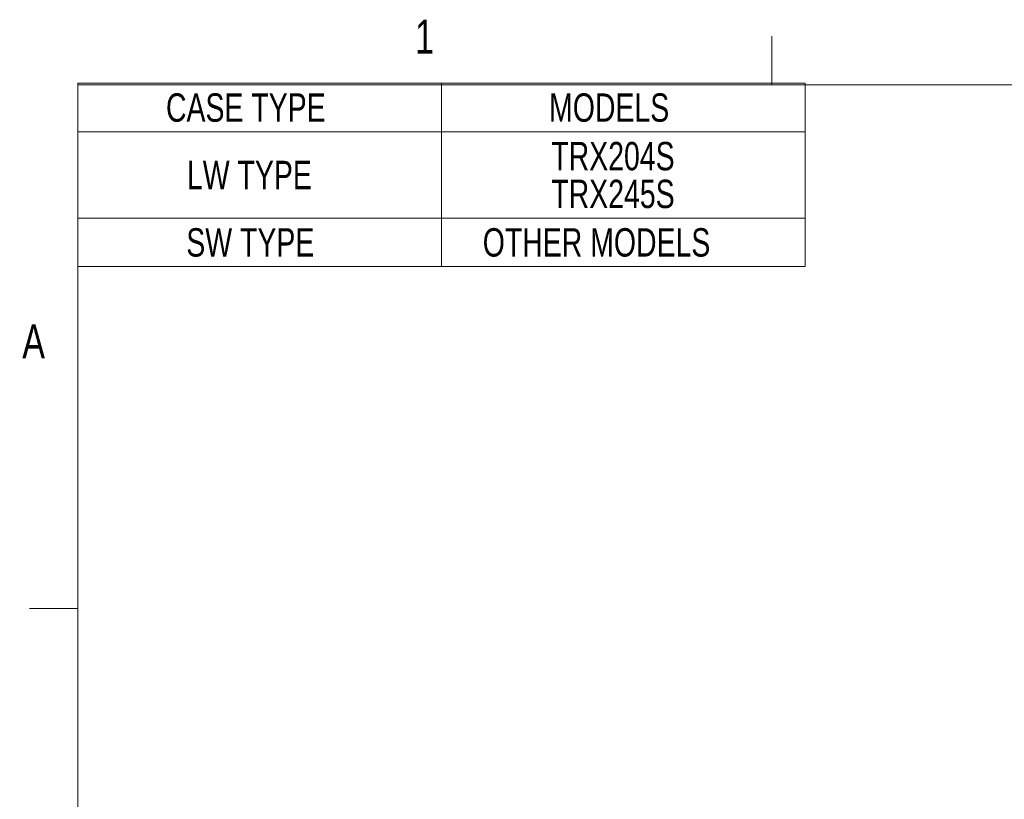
# Model space of a CAD drawing. Header units: millimetres. Extents: x 8 to 457, y 8 to 353.
# Tile 4 of 8: x 8 to 161, y 232 to 353. Entities that reach past the tile are written whole.
import ezdxf

# ---------------------------------------------------------------- set-up
doc = ezdxf.new("R2010")
doc.units = ezdxf.units.MM
doc.header["$LTSCALE"] = 1.666667
doc.layers.add('FORMAT', color=7, linetype='Continuous')
doc.styles.add('SLDTEXTSTYLE0', font='TXT', dxfattribs={"width": 0.75})

# ---------------------------------------------------------------- blocks, each defined once
blk = doc.blocks.new('SW_TABLEANNOTATION_1')
at = {"color": 0, "linetype": 'Continuous', "lineweight": 18}
for p, q in [((0, 0), (0, -7.55)), ((0, 0), (56.53, 0)), ((56.53, 0), (56.53, -7.55)), ((56.53, 0), (113.06, 0)), ((113.06, 0), (113.06, -7.55)), ((0, -7.55), (0, -20.97)), ((0, -7.55), (56.53, -7.55)), ((56.53, -7.55), (56.53, -20.97)), ((56.53, -7.55), (113.06, -7.55)), ((113.06, -7.55), (113.06, -20.97)), ((0, -20.97), (0, -28.52)), ((0, -20.97), (56.53, -20.97)), ((56.53, -20.97), (56.53, -28.52)), ((56.53, -20.97), (113.06, -20.97)), ((113.06, -20.97), (113.06, -28.52)), ((0, -28.52), (56.53, -28.52)), ((56.53, -28.52), (113.06, -28.52))]:
    blk.add_line(p, q, dxfattribs=at)
at = {"color": 0, "linetype": 'Continuous', "lineweight": 0, "attachment_point": 1, "style": 'SLDTEXTSTYLE0'}
for s, insert, char_height in [('CASE TYPE', (13.7, -1.57), 4.41), ('MODELS', (73.27, -1.57), 4.41), ('TRX204S', (73.61, -9.12), 4.41), ('LW TYPE', (16.96, -12.06), 4.41), ('TRX245S', (73.61, -15), 4.41), ('SW TYPE', (16.86, -22.54), 4.41), ('OTHER MODELS', (62.95, -22.54), 4.4097)]:
    blk.add_mtext(s, dxfattribs=dict(at, insert=insert, char_height=char_height))

msp = doc.modelspace()

# ---------------------------------------------------------------- linework, layer by layer
at = {"layer": 'FORMAT', "linetype": 'Continuous', "lineweight": 18}
for p, q in [((124.9166667, 342.8333333), (124.9166667, 350.375)), ((17, 261.375), (9.4583333, 261.375))]:
    msp.add_line(p, q, dxfattribs=at)
at = {"layer": 'FORMAT', "color": 7, "linetype": 'Continuous', "lineweight": 18}
for p, q in [((17, 17), (17, 342.8333333)), ((17, 342.8333333), (448.6666667, 342.8333333))]:
    msp.add_line(p, q, dxfattribs=at)

# ---------------------------------------------------------------- block references
at = {"color": 7, "linetype": 'Continuous', "lineweight": 0}
msp.add_blockref('SW_TABLEANNOTATION_1', (17, 343.0557802), dxfattribs=at)

# ---------------------------------------------------------------- texts
at = {"layer": 'FORMAT', "char_height": 5.2916667, "attachment_point": 2, "style": 'SLDTEXTSTYLE0'}
for s, insert in [('1', (70.9050492, 352.9435391)), ('A', (10.1195844, 305.5477058))]:
    msp.add_mtext(s, dxfattribs=dict(at, insert=insert))

doc.saveas('drawing.dxf')
